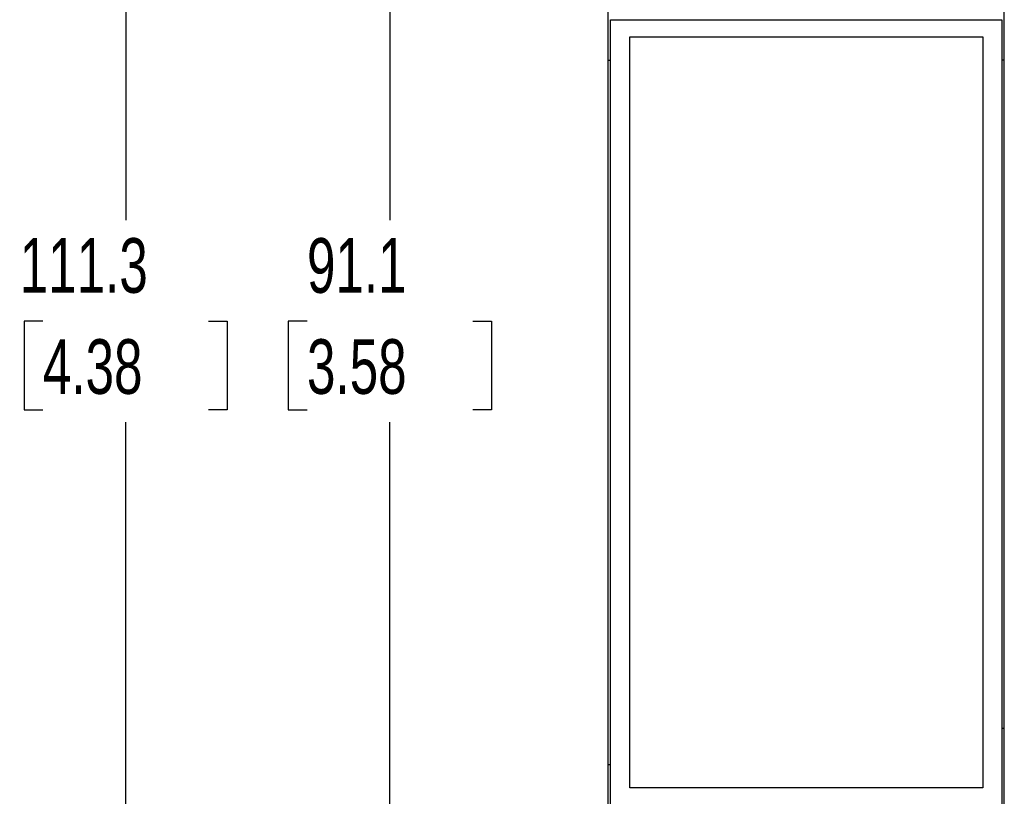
# Model space of a CAD drawing. Header units: millimetres. Extents: x 3 to 274, y 6 to 213.
# Tile 7 of 30: x 36 to 74, y 81 to 111. Entities that reach past the tile are written whole.
import ezdxf

# ---------------------------------------------------------------- set-up
doc = ezdxf.new("R2010")
doc.units = ezdxf.units.MM
doc.layers.add('DIMENSIONS', color=140, linetype='Continuous', lineweight=25)
doc.styles.add('SLDTEXTSTYLE0', font='TXT', dxfattribs={"width": 0.7})
doc.dimstyles.new('SLDDIMSTYLE1', dxfattribs={"dimtxt": 2.158008, "dimasz": 3.302, "dimexe": 0, "dimexo": 0.0625, "dimgap": 0.539502, "dimtad": 0, "dimtih": 1, "dimtoh": 1, "dimlfac": 1.5, "dimrnd": 1e-09, "dimzin": 12, "dimdsep": 46, "dimtxsty": 'SLDTEXTSTYLE0', "dimsah": 1, "dimcen": 0.09, "dimadec": 0, "dimazin": 3, "dimtfac": 1, "dimtofl": 0, "dimtmove": 0, "dimatfit": 3, "dimfxl": 1, "dimfrac": 2, "dimtolj": 1, "dimtzin": 12, "dimarcsym": 0})

# ---------------------------------------------------------------- blocks, each defined once
blk = doc.blocks.new('_D_1')
at = {"layer": 'DIMENSIONS', "transparency": 16777216}
for p, q in [((57.407, 125.996), (46.718, 125.996)), ((49.893, 125.996), (49.893, 103.089)), ((46.686, 99.176), (45.962, 99.176)), ((45.962, 99.176), (45.962, 95.746)), ((53.099, 99.176), (53.824, 99.176)), ((53.824, 99.176), (53.824, 95.746)), ((45.962, 95.746), (46.686, 95.746)), ((53.824, 95.746), (53.099, 95.746)), ((49.893, 65.295), (49.893, 95.263)), ((57.407, 65.295), (46.718, 65.295))]:
    blk.add_line(p, q, dxfattribs=at)
for points in [[(49.893, 125.996), (49.385, 122.694), (50.401, 122.694)], [(49.893, 65.295), (50.401, 68.597), (49.385, 68.597)]]:
    blk.add_solid(points, dxfattribs=at)
at = {"layer": 'DIMENSIONS', "transparency": 16777216, "char_height": 2.1167, "attachment_point": 1, "style": 'SLDTEXTSTYLE0'}
for s, insert in [('91.1', (46.686, 102.388)), ('3.58', (46.686, 98.475))]:
    blk.add_mtext(s, dxfattribs=dict(at, insert=insert))
blk = doc.blocks.new('_D_2')
at = {"layer": 'DIMENSIONS', "transparency": 16777216}
for p, q in [((57.407, 132.729), (36.494, 132.729)), ((39.669, 132.729), (39.669, 103.089)), ((36.462, 99.176), (35.738, 99.176)), ((35.738, 99.176), (35.738, 95.746)), ((42.875, 99.176), (43.6, 99.176)), ((43.6, 99.176), (43.6, 95.746)), ((35.738, 95.746), (36.462, 95.746)), ((43.6, 95.746), (42.875, 95.746)), ((39.669, 58.562), (39.669, 95.263)), ((57.407, 58.562), (36.494, 58.562))]:
    blk.add_line(p, q, dxfattribs=at)
for points in [[(39.669, 132.729), (39.161, 129.427), (40.177, 129.427)], [(39.669, 58.562), (40.177, 61.864), (39.161, 61.864)]]:
    blk.add_solid(points, dxfattribs=at)
at = {"layer": 'DIMENSIONS', "transparency": 16777216, "char_height": 2.1167, "attachment_point": 1, "style": 'SLDTEXTSTYLE0'}
for s, insert in [('111.3', (35.565, 102.388)), ('4.38', (36.462, 98.475))]:
    blk.add_mtext(s, dxfattribs=dict(at, insert=insert))

msp = doc.modelspace()

# ---------------------------------------------------------------- linework, layer by layer
for p, q in [((58.3438, 109.2788), (58.3438, 120.4455)), ((73.6771, 109.2788), (73.6771, 120.4455)), ((58.4371, 80.4455), (58.4371, 110.8455)), ((58.4371, 110.8455), (73.5838, 110.8455)), ((73.5838, 110.8455), (73.5838, 80.4455)), ((59.1771, 81.1121), (59.1771, 110.1788)), ((59.1771, 110.1788), (72.8438, 110.1788)), ((72.8438, 110.1788), (72.8438, 81.1121)), ((58.3438, 82.0121), (58.3438, 109.2788)), ((58.3438, 109.2788), (58.4371, 109.2788)), ((73.6771, 109.2788), (73.5838, 109.2788)), ((73.6771, 83.4047), (73.6771, 109.2788)), ((73.6771, 83.4047), (73.5838, 83.4047)), ((73.6771, 70.8455), (73.6771, 83.4047)), ((58.3438, 82.0121), (58.4371, 82.0121)), ((58.3438, 70.8455), (58.3438, 82.0121)), ((72.8438, 81.1121), (59.1771, 81.1121))]:
    msp.add_line(p, q)

# ---------------------------------------------------------------- dimensions: what is measured, and where the dimension line sits
at = {"layer": 'DIMENSIONS'}
for base, p1, p2, picture, middle in [((39.6687, 132.7291), (58.6771, 58.5618), (58.6771, 132.7291), '_D_2', (39.6687, 99.1759)), ((49.8927, 65.2952), (58.6771, 125.9958), (58.6771, 65.2952), '_D_1', (49.8927, 99.1759))]:
    dim = msp.add_linear_dim(base=base, p1=p1, p2=p2, angle=90, dimstyle='SLDDIMSTYLE1', dxfattribs=at)
    dim.commit()
    dim.dimension.update_dxf_attribs({"geometry": picture, "text_midpoint": middle, "dimtype": 160})

doc.saveas('drawing.dxf')
